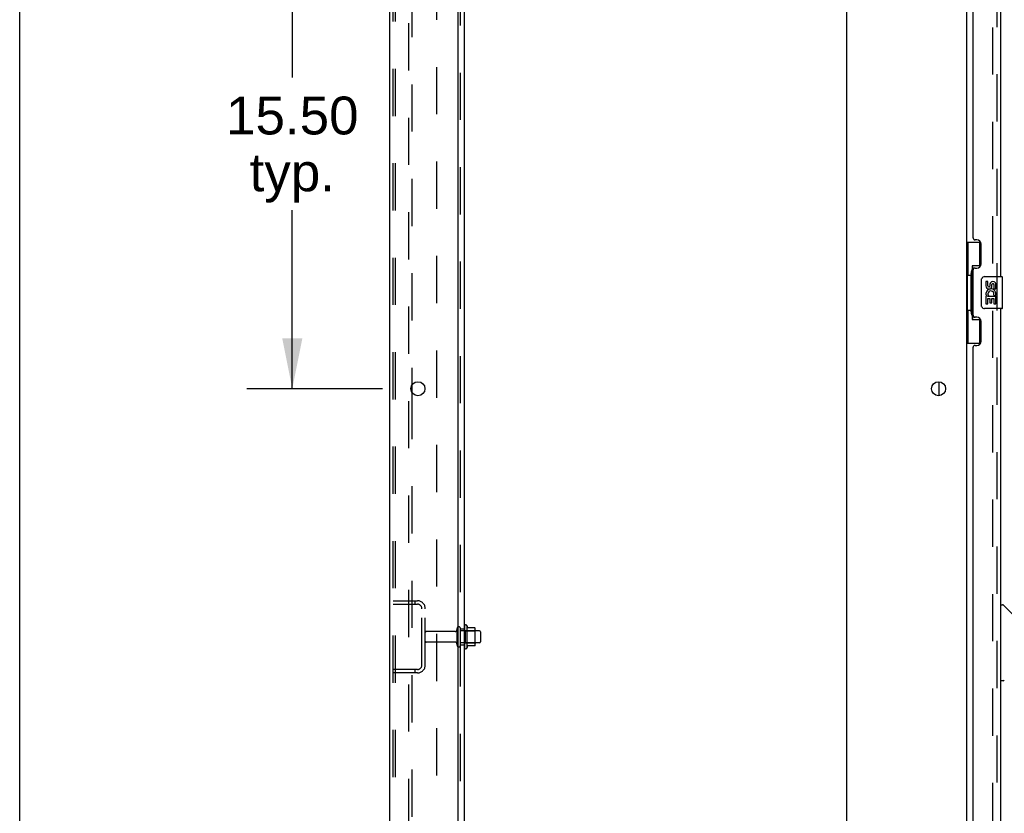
# Model space of a CAD drawing. Header units: inches. Extents: x 0 to 268, y 0 to 174.
# Tile 6 of 79: x 0 to 31, y 83 to 108. Entities that reach past the tile are written whole.
import ezdxf

# ---------------------------------------------------------------- set-up
doc = ezdxf.new("R2010")
doc.units = ezdxf.units.IN
doc.header["$LTSCALE"] = 14.749625
doc.header["$MEASUREMENT"] = 0
doc.linetypes.add('HIDDEN', pattern=[0.2, 0.1, -0.1])
doc.layers.get('0').update_dxf_attribs({"linetype": 'CONTINUOUS'})
for name, color, linetype in [('DEFAULT_2', 8, 'HIDDEN'), ('DIMENSIONS', 7, 'CONTINUOUS'), ('LEFTHAND_DOOR_ASSEMBLY', 7, 'CONTINUOUS'), ('RIGHTHAND_DOOR_ASSEMBLY', 7, 'CONTINUOUS'), ('SUBPANEL', 7, 'CONTINUOUS')]:
    doc.layers.add(name, color=color, linetype=linetype)
doc.styles.get("Standard").update_dxf_attribs({"font": 'arial.ttf'})
doc.dimstyles.new('DIMSTYLE_1', dxfattribs={"dimtxt": 1.183125, "dimasz": 1.5775, "dimexe": 0.09, "dimexo": 0.07, "dimgap": 0.0375, "dimtad": 0, "dimtih": 1, "dimtoh": 1, "dimzin": 4, "dimdsep": 46, "dimtxsty": 'Standard', "dimblk": '_FILLED', "dimblk1": '_FILLED', "dimblk2": '_FILLED', "dimcen": 0.09, "dimadec": 3, "dimazin": 1, "dimtfac": 1, "dimtdec": 3, "dimtofl": 0, "dimtmove": 0, "dimatfit": 3, "dimldrblk": '_FILLED', "dimfxl": 0, "dimtolj": 1, "dimtzin": 4, "dimarcsym": 0})

# ---------------------------------------------------------------- blocks, each defined once
blk = doc.blocks.new('_FILLED')
at = {"color": 0, "linetype": 'ByBlock'}
blk.add_solid([(0, 0), (-1, 0.2), (-1, -0.2)], dxfattribs=at)
blk = doc.blocks.new('*D15')
at = {"layer": 'DIMENSIONS', "color": 2, "linetype": 'Continuous'}
for p, q in [((11.327, 111.657), (7.089, 111.657)), ((8.509, 111.657), (8.509, 105.873)), ((8.509, 96.157), (8.509, 101.732)), ((11.327, 96.157), (7.089, 96.157))]:
    blk.add_line(p, q, dxfattribs=at)
at = {"layer": 'DIMENSIONS', "color": 2, "linetype": 'Continuous', "xscale": 1.5775, "yscale": 1.5775, "zscale": 1.5775}
for p, rotation in [((8.509, 111.657), 90), ((8.509, 96.157), 270)]:
    blk.add_blockref('_FILLED', p, dxfattribs=dict(at, rotation=rotation))
at = {"layer": 'DIMENSIONS', "color": 2, "linetype": 'Continuous', "insert": (8.509, 105.281), "char_height": 1.1831, "width": 4.13434, "attachment_point": 2, "line_spacing_factor": 0.9}
blk.add_mtext('15.50\\Ptyp.', dxfattribs=at)

msp = doc.modelspace()

# ---------------------------------------------------------------- linework, layer by layer
at = {"color": 7, "linetype": 'Continuous'}
for p, q in [((0, 0), (0, 173.525)), ((28.702, 95.94), (28.702, 96.375)), ((13.955, 88.763), (13.955, 88.051)), ((14.211, 88.685), (13.983, 88.685)), ((14.221, 88.152), (14.221, 88.663)), ((14.355, 88.595), (14.221, 88.595)), ((14.385, 88.565), (14.385, 88.25)), ((14.355, 88.22), (14.221, 88.22)), ((14.211, 88.13), (13.983, 88.13))]:
    msp.add_line(p, q, dxfattribs=at)
at = {"color": 3, "linetype": 'Continuous'}
for p, q in [((11.556, 48.511), (11.556, 128.303)), ((13.681, 50.532), (13.681, 124.907)), ((25.806, 124.907), (25.806, 50.532)), ((29.556, 124.959), (29.556, 51.855)), ((12.236, 96.255), (12.236, 96.06))]:
    msp.add_line(p, q, dxfattribs=at)
for centre in [(12.431, 96.157), (28.681, 96.157)]:
    msp.add_circle(centre, 0.219, dxfattribs=at)
at = {"color": 7, "linetype": 'Continuous'}
for centre, radius, start, end in [((13.924, 88.741), 0.0384, 34.4497, 180), ((13.355, 88.407), 0.698, 23.9679, 30.6631), ((14.002, 88.695), 0.01, 203.9679, 270), ((14.211, 88.675), 0.01, 5.1938, 90), ((14.08, 88.663), 0.141, 0, 5.2081), ((14.355, 88.565), 0.03, 360, 90), ((14.355, 88.25), 0.03, 270, 0), ((13.924, 88.073), 0.0384, 180, 325.5503), ((13.355, 88.407), 0.698, 329.3369, 336.0321), ((14.002, 88.12), 0.01, 90, 156.0321), ((14.211, 88.14), 0.01, 270, 354.8062), ((14.08, 88.152), 0.141, 354.7919, 360)]:
    msp.add_arc(centre, radius, start, end, dxfattribs=at)
at = {"layer": 'DEFAULT_2', "color": 8, "linetype": 'HIDDEN'}
for p, q in [((11.66, 48.625), (11.66, 128.19)), ((11.734, 48.625), (11.734, 128.19)), ((12.132, 128.22), (12.132, 48.595)), ((30.369, 125.142), (30.369, 51.673)), ((12.236, 111.56), (12.236, 96.255)), ((12.236, 96.06), (12.236, 80.755)), ((11.66, 89.532), (12.414, 89.532)), ((12.333, 89.532), (12.333, 89.428)), ((11.66, 89.428), (12.414, 89.428)), ((12.556, 87.529), (12.556, 89.286)), ((12.66, 87.529), (12.66, 89.286)), ((13.588, 88.572), (12.69, 88.572)), ((13.65, 88.15), (13.65, 88.665)), ((13.76, 88.15), (13.76, 88.665)), ((14.221, 88.595), (13.76, 88.595)), ((13.885, 88.741), (13.885, 88.073)), ((13.905, 88.591), (13.885, 88.611)), ((13.905, 88.591), (13.905, 88.224)), ((13.905, 88.591), (14.201, 88.591)), ((14.201, 88.591), (14.221, 88.611)), ((14.201, 88.591), (14.201, 88.224)), ((13.588, 88.242), (12.69, 88.242)), ((14.221, 88.22), (13.76, 88.22)), ((13.905, 88.224), (13.885, 88.204)), ((13.905, 88.224), (14.201, 88.224)), ((14.201, 88.224), (14.221, 88.204)), ((12.414, 87.386), (11.66, 87.386)), ((12.414, 87.282), (11.66, 87.282)), ((12.333, 87.386), (12.333, 87.282))]:
    msp.add_line(p, q, dxfattribs=at)
for centre, radius, start, end in [((12.414, 89.286), 0.246, 0, 90), ((12.414, 89.286), 0.142, 0, 90), ((12.69, 88.542), 0.03, 90, 180), ((13.588, 88.635), 0.0625, 270, 360), ((13.705, 88.665), 0.055, 360, 180), ((12.69, 88.272), 0.03, 180, 270), ((13.588, 88.18), 0.0625, 0, 90), ((13.705, 88.15), 0.055, 180, 0), ((12.414, 87.529), 0.246, 270, 360), ((12.414, 87.529), 0.142, 270, 360)]:
    msp.add_arc(centre, radius, start, end, dxfattribs=at)
at = {"layer": 'LEFTHAND_DOOR_ASSEMBLY', "color": 8, "linetype": 'HIDDEN'}
msp.add_line((30.51, 51.404), (30.51, 125.411), dxfattribs=at)
at = {"layer": 'LEFTHAND_DOOR_ASSEMBLY', "color": 3, "linetype": 'Continuous'}
for p, q in [((30.614, 120.157), (30.614, 99.657)), ((29.76, 100.865), (29.76, 118.95)), ((29.88, 100.805), (29.82, 100.805)), ((30.01, 100.055), (30.01, 100.675)), ((29.82, 99.925), (29.88, 99.925)), ((29.76, 98.45), (29.76, 99.865)), ((30.614, 98.657), (30.614, 78.157)), ((29.88, 98.39), (29.82, 98.39)), ((30.01, 97.64), (30.01, 98.26)), ((29.76, 79.365), (29.76, 97.45)), ((29.82, 97.51), (29.88, 97.51))]:
    msp.add_line(p, q, dxfattribs=at)
at = {"layer": 'LEFTHAND_DOOR_ASSEMBLY', "color": 7, "linetype": 'Continuous'}
for p, q in [((29.556, 100.732), (29.997, 100.732)), ((29.595, 100.732), (29.595, 99.707)), ((29.96, 100.732), (29.96, 99.952)), ((29.733, 99.997), (29.733, 98.317)), ((29.96, 99.997), (29.733, 99.997)), ((29.574, 99.707), (29.574, 98.607)), ((29.574, 99.707), (29.696, 99.707)), ((29.696, 99.737), (29.696, 99.758)), ((29.696, 98.607), (29.696, 99.707)), ((30.119, 99.657), (30.659, 99.657)), ((30.674, 98.672), (30.674, 99.642)), ((30.019, 98.757), (30.019, 99.557)), ((30.157, 99.503), (30.157, 99.367)), ((30.22, 99.503), (30.157, 99.503)), ((30.22, 99.367), (30.22, 99.503)), ((30.285, 99.429), (30.285, 99.36)), ((30.346, 99.367), (30.346, 99.409)), ((30.408, 99.409), (30.408, 99.272)), ((30.408, 99.272), (30.471, 99.272)), ((30.471, 99.272), (30.471, 99.409)), ((30.157, 99.042), (30.157, 98.811)), ((30.175, 99.042), (30.157, 99.042)), ((30.21, 99.042), (30.237, 99.061)), ((30.21, 99.042), (30.471, 99.042)), ((30.22, 98.811), (30.22, 98.979)), ((30.22, 98.979), (30.285, 98.979)), ((30.285, 98.979), (30.285, 98.843)), ((30.346, 98.843), (30.346, 98.979)), ((30.346, 98.979), (30.408, 98.979)), ((30.401, 99.078), (30.458, 99.053)), ((30.408, 98.979), (30.408, 98.811)), ((30.471, 98.811), (30.471, 99.042)), ((30.659, 98.657), (30.119, 98.657)), ((30.157, 98.811), (30.22, 98.811)), ((30.285, 98.843), (30.346, 98.843)), ((30.408, 98.811), (30.471, 98.811)), ((29.574, 98.607), (29.696, 98.607)), ((29.595, 98.607), (29.595, 97.582)), ((29.696, 98.556), (29.696, 98.577)), ((29.96, 98.362), (29.96, 97.582)), ((29.733, 98.317), (29.96, 98.317)), ((29.556, 97.582), (29.997, 97.582)), ((30.614, 89.411), (30.677, 89.411)), ((31.002, 89.102), (30.705, 89.4)), ((30.693, 87.029), (30.614, 87.029))]:
    msp.add_line(p, q, dxfattribs=at)
for points in [[(29.733, 99.973), (29.733, 99.97), (29.734, 99.966), (29.735, 99.962), (29.736, 99.958), (29.738, 99.953), (29.74, 99.948), (29.742, 99.943), (29.745, 99.937), (29.749, 99.93), (29.753, 99.923), (29.757, 99.916), (29.762, 99.908), (29.767, 99.9), (29.769, 99.896)], [(30.019, 99.557), (30.02, 99.563), (30.02, 99.57), (30.021, 99.576), (30.022, 99.582), (30.024, 99.588), (30.026, 99.593)], [(30.026, 98.721), (30.024, 98.727), (30.022, 98.733), (30.021, 98.739), (30.02, 98.745), (30.02, 98.751), (30.019, 98.757)], [(29.769, 98.418), (29.767, 98.415), (29.762, 98.406), (29.757, 98.398), (29.753, 98.391), (29.749, 98.384), (29.745, 98.378), (29.742, 98.372), (29.74, 98.366), (29.738, 98.361), (29.736, 98.356), (29.735, 98.352), (29.734, 98.348), (29.733, 98.344), (29.733, 98.341)]]:
    msp.add_lwpolyline(points, dxfattribs=at)
at = {"layer": 'LEFTHAND_DOOR_ASSEMBLY', "color": 3, "linetype": 'Continuous'}
for centre, radius, start, end in [((29.82, 100.865), 0.06, 180, 270), ((29.88, 100.675), 0.13, 0, 90), ((29.82, 99.865), 0.06, 90, 180), ((29.88, 100.055), 0.13, 270, 360), ((29.82, 98.45), 0.06, 180, 270), ((29.88, 98.26), 0.13, 0, 90), ((29.82, 97.45), 0.06, 90, 180), ((29.88, 97.64), 0.13, 270, 360)]:
    msp.add_arc(centre, radius, start, end, dxfattribs=at)
at = {"layer": 'LEFTHAND_DOOR_ASSEMBLY', "color": 7, "linetype": 'Continuous'}
for centre, radius, start, end in [((30.119, 99.557), 0.1, 90, 158.7946), ((30.659, 99.642), 0.015, 0, 90), ((30.251, 99.367), 0.0943, 180, 360), ((30.314, 99.115), 0.157, 336.5966, 161.8791), ((30.251, 99.367), 0.0314, 180, 261.2295), ((30.251, 99.372), 0.0362, 263.4285, 341.7628), ((30.377, 99.409), 0.0943, 68.6999, 167.4338), ((30.377, 99.409), 0.0314, 0, 180.0485), ((30.377, 99.409), 0.0943, 0, 68.6704), ((30.311, 99.115), 0.154, 161.4199, 206.1963), ((30.314, 99.115), 0.157, 205.737, 207.8532), ((30.314, 99.115), 0.0943, 336.5966, 215.1122), ((30.119, 98.757), 0.1, 201.205, 270), ((30.659, 98.672), 0.015, 270, 360), ((30.677, 89.372), 0.0394, 45, 90), ((30.693, 87.069), 0.0394, 270, 360)]:
    msp.add_arc(centre, radius, start, end, dxfattribs=at)
for centre, start_param, end_param in [((29.8, 99.748), 0.699287, 1.51401), ((29.8, 99.748), -4.655602, -3.84088), ((29.8, 98.567), 0.699287, 1.51401), ((29.8, 98.567), -4.655602, -3.84088)]:
    msp.add_ellipse(centre, major_axis=(0, 0.18), ratio=0.579493, start_param=start_param, end_param=end_param, dxfattribs=at)
at = {"layer": 'RIGHTHAND_DOOR_ASSEMBLY', "color": 8, "linetype": 'HIDDEN'}
msp.add_line((30.51, 51.404), (30.51, 125.411), dxfattribs=at)
at = {"layer": 'SUBPANEL', "color": 3, "linetype": 'Continuous'}
msp.add_line((13.885, 52.563), (13.885, 124.251), dxfattribs=at)
at = {"layer": 'SUBPANEL', "color": 8, "linetype": 'HIDDEN'}
for p, q in [((13.76, 54.403), (13.76, 122.411)), ((13.01, 118.001), (13.01, 58.813)), ((13.76, 88.657), (13.885, 88.657)), ((13.76, 88.157), (13.885, 88.157))]:
    msp.add_line(p, q, dxfattribs=at)

# ---------------------------------------------------------------- dimensions: what is measured, and where the dimension line sits
at = {"layer": 'DIMENSIONS', "color": 2, "linetype": 'Continuous'}
dim = msp.add_linear_dim(base=(8.509, 96.157), p1=(11.397, 111.657), p2=(11.397, 96.157), angle=270, text='<>\\Ptyp.', dimstyle='DIMSTYLE_1', dxfattribs=at)
dim.commit()
dim.dimension.update_dxf_attribs({"geometry": '*D15', "text_midpoint": (8.509, 103.803), "dimtype": 160})

doc.saveas('drawing.dxf')
